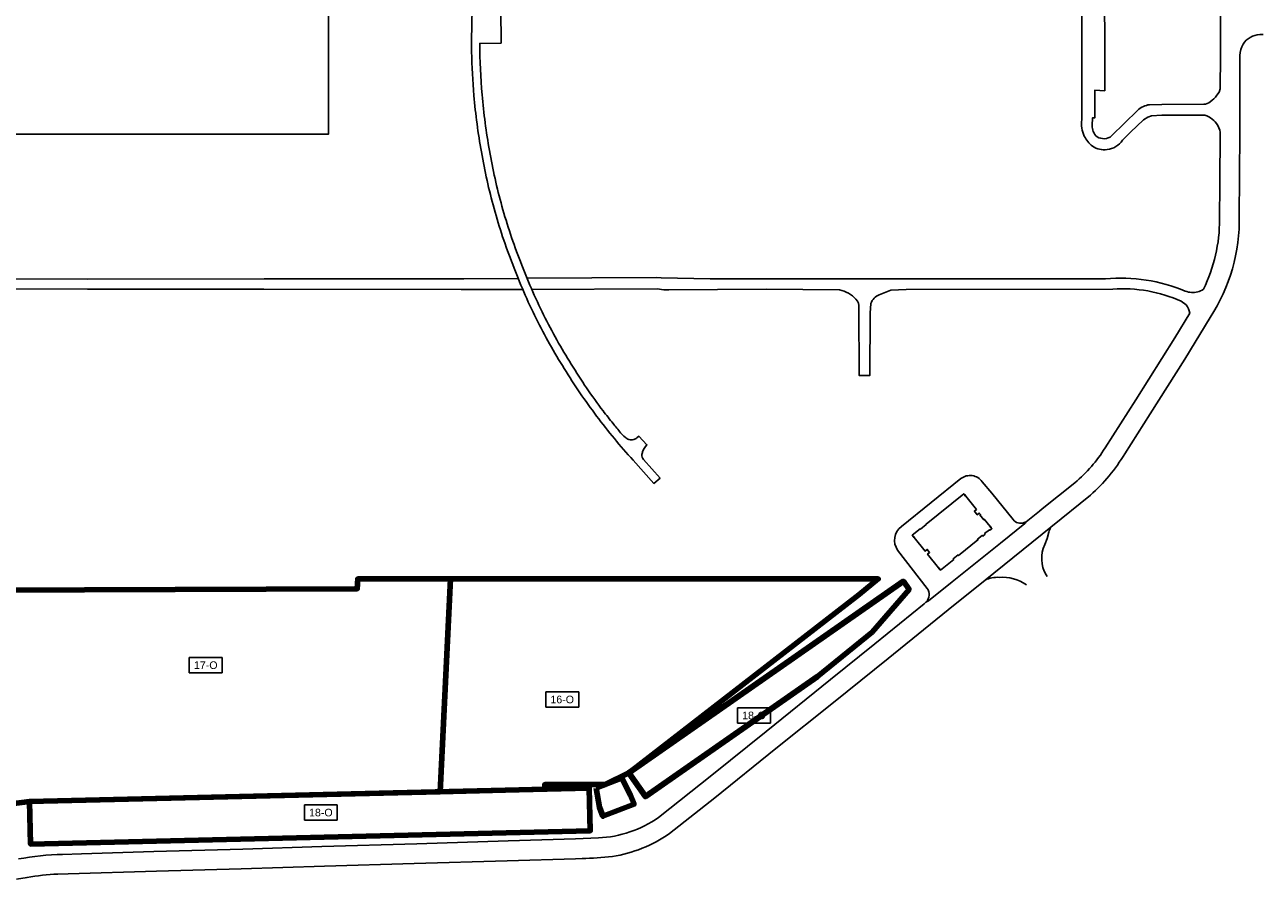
# Model space of a CAD drawing. Header units: metres. Extents: x 15029 to 15721, y 676 to 1321.
# Tile 2 of 3: x 15294 to 15701, y 725 to 1006. Entities that reach past the tile are written whole.
import ezdxf

# ---------------------------------------------------------------- set-up
doc = ezdxf.new("R2010")
doc.units = ezdxf.units.M
doc.layers.add('PV-Solarfelder', color=1, linetype='CONTINUOUS', lineweight=100)
for name, color, linetype in [('PV-TXT-NR', 5, 'CONTINUOUS'), ('U10-BETRIEBSSTRASSE', 7, 'CONTINUOUS'), ('U10-GEBAEUDE', 7, 'CONTINUOUS'), ('U10-ROLLWEG-GRENZE', 7, 'CONTINUOUS')]:
    doc.layers.add(name, color=color, linetype=linetype)
doc.styles.add('ARIAL', font='arial.ttf')

msp = doc.modelspace()

# ---------------------------------------------------------------- linework, layer by layer
at = {"layer": 'PV-Solarfelder', "color": 3, "lineweight": 120, "flags": 128}
for points in [[(15433.88, 823.42), (15403.32, 823.41), (15403.19, 820.2), (15253.56, 819.61), (15253.56, 742.19), (15289.53, 749.52), (15295.49, 750.28), (15430.43, 753.48), (15433.88, 823.42)], [(15433.88, 823.43), (15430.39, 753.48), (15464.83, 754.36), (15464.83, 755.83), (15484.68, 755.83), (15492.49, 759.66), (15568.13, 818.35), (15574.43, 823.41), (15433.88, 823.43)]]:
    msp.add_lwpolyline(points, dxfattribs=at)
for points in [[(15492.49, 759.66), (15497.92, 751.89), (15554.49, 791.39), (15572.42, 805.89), (15584.54, 819.98), (15582.68, 822.64)], [(15481.74, 754.7), (15482.77, 748.43), (15483.93, 745.42), (15494.19, 749.38), (15493.03, 752.39), (15490.13, 757.93)], [(15295.49, 750.28), (15295.82, 736.28), (15479.77, 740.65), (15479.43, 754.64)]]:
    msp.add_lwpolyline(points, close=True, dxfattribs=at)
at = {"layer": 'U10-BETRIEBSSTRASSE'}
for points in [[(15686.8, 1017.5), (15686.88, 999.45), (15686.87, 995.37), (15686.83, 984.48), (15686.43, 983.44), (15685.73, 982.37, -0.050509), (15683.54, 980.22, -0.167897), (15681.41, 979.45), (15667.68, 979.35), (15663.58, 979.25, 0.08451), (15661.59, 978.72, 0.09704), (15659.67, 977.35), (15651.13, 969.02, -0.15549), (15648.8, 968.11, -0.15565), (15646.38, 968.72, -0.12052), (15645.12, 970.43, -0.11596), (15644.79, 972.44), (15644.82, 974.91), (15645.59, 974.92), (15645.59, 976.13), (15645.59, 977.27), (15645.58, 978.49), (15645.6, 979.61), (15645.6, 980.82), (15645.57, 981.92), (15645.57, 983.14), (15645.57, 984), (15648.88, 983.88), (15648.86, 999.44), (15648.84, 1013.51)], [(15441.05, 1011.01, 0.03479), (15441.52, 982.3, 0.02282), (15443.99, 963.74, 0.02526), (15448.14, 945.17, 0.02579), (15454.29, 926.74, 0.02564), (15462.02, 908.97, 0.0249), (15471.23, 892.55, 0.02339), (15481.87, 876.94, 0.02326), (15493.84, 862.47), (15500.67, 854.79), (15502.7, 856.59), (15497.3, 862.7, -0.09799), (15496.88, 863.4, -0.1161), (15496.76, 864.35, -0.06304), (15497.11, 865.58, -0.07707), (15497.93, 866.91), (15498.37, 867.51), (15495.78, 870.33), (15495.13, 869.81, -0.10688), (15494.06, 869.23, -0.14351), (15492.44, 869.23, -0.04591), (15491.2, 870.01, -0.06446), (15489.74, 871.46, -0.00253), (15487.25, 874.52, -0.00338), (15483.98, 878.63, -0.023309), (15473.53, 893.99, -0.024918), (15464.45, 910.18, -0.025666), (15456.82, 927.71, -0.025817), (15450.75, 945.89, -0.025275), (15446.66, 964.21, -0.022834), (15444.22, 982.54, -0.020734), (15443.47, 999.42), (15450.46, 999.52), (15450.41, 1010.51)], [(15641.35, 1011), (15641.36, 992.66), (15641.3, 974.35, 0.14723), (15642.14, 968.99, 0.11725), (15644.89, 965.61, 0.17425), (15649.62, 964.52, 0.21842), (15654.73, 967.63), (15657.35, 970.23), (15661.63, 974.33), (15662.99, 975.13), (15664.28, 975.66), (15667.62, 975.82), (15681.74, 975.84, -0.19119), (15686.01, 972.47), (15686.71, 970.96), (15686.81, 970.3), (15686.71, 953.23), (15686.61, 941.63, -0.115798), (15681.3, 918.63, -0.094181), (15679.42, 917.76, -0.163036), (15675.36, 918.04, 0.121095), (15649.11, 922.05), (15582.46, 922), (15571.02, 922.06), (15544.95, 922.09), (15519.16, 922.08), (15503.08, 922.4), (15501.5, 922.47), (15458.98, 922.23)], [(15291.2, 724.74), (15294.68, 725.34, -0.028895), (15304.75, 726.42), (15308.19, 726.51), (15337.16, 727.37), (15365.04, 728.2), (15392.4, 729.02), (15421.93, 729.93), (15452.46, 730.83), (15474.97, 731.48), (15477.06, 731.51, 0.019737), (15487.03, 732.25, 0.115855), (15505.81, 739.73), (15520.7, 751.53), (15540.81, 767.66), (15559.69, 782.84), (15577.64, 797.33), (15597.38, 813.28), (15609.54, 823.04), (15631.14, 840.39), (15644.16, 850.93, 0.075278), (15655.47, 864.56), (15663.78, 877.68), (15675.16, 895.64), (15683.53, 909.39, 0.150475), (15693.09, 942.8), (15693.16, 955.46), (15693.24, 970.54), (15693.25, 984.91), (15693.31, 995.49, -0.117992), (15694.34, 999.16, -0.248777), (15699.82, 1002.3), (15700.97, 1002.32)], [(15291.81, 731.39, -0.038192), (15306.34, 732.92), (15312.59, 733.09), (15336.3, 733.83), (15365.63, 734.64), (15391.58, 735.46), (15422.8, 736.38), (15452.82, 737.32), (15474.88, 737.96), (15482.49, 738.32, 0.143363), (15502.17, 745.03), (15519.68, 758.95), (15537.6, 773.33), (15558.76, 790.4), (15573.34, 802.14), (15589.49, 815.2), (15590.07, 815.75), (15590.92, 816.19), (15598.67, 822.44), (15614.58, 835.21), (15622.62, 841.67), (15623.01, 842.18), (15627.41, 845.75), (15628.34, 846.49), (15639.06, 855.06, 0.080716), (15649, 866.51), (15659.05, 882.34), (15671.91, 902.7), (15676.83, 910.78, 0.131767), (15675.64, 913.47), (15674, 914.68, 0.121267), (15651.48, 918.7), (15583.6, 918.57), (15578.51, 918.38), (15574.76, 916.82, 0.192245), (15571.94, 913.97), (15571.75, 910.76), (15571.66, 890.23), (15568.13, 890.29), (15568.09, 912.45, 0.222909), (15567.1, 915.36, 0.147998), (15561.65, 918.44), (15537.59, 918.68), (15505.58, 918.42), (15503.95, 918.45), (15501.75, 918.72), (15460.51, 918.6)], [(15590.07, 815.75), (15590.16, 815.9, 0.379874), (15590.52, 820.32), (15580.8, 832.85, -0.396199), (15582.03, 840.64), (15601.61, 856.39, -0.427677), (15608.58, 855.38), (15611.71, 851.59), (15618.72, 842.94, 0.330261), (15622.37, 841.95), (15623.01, 842.18)], [(15629.99, 824.19), (15629.6, 824.8, -0.249765), (15629.16, 834.69), (15629.94, 836.7), (15630.52, 838.85, -0.077395), (15631.14, 840.39)], [(15609.54, 823.04, -0.147147), (15614.2, 823.91, -0.173933), (15623.11, 821.53)]]:
    msp.add_lwpolyline(points, format="xyb", dxfattribs=at)
for points in [[(15224.46, 922.2), (15256.01, 922.14), (15285.09, 922.06), (15314.37, 921.99), (15372.62, 922.04), (15438.2, 922.1), (15456.06, 922.21)], [(15457.56, 918.59), (15437.39, 918.54), (15372.47, 918.61), (15314.47, 918.68), (15284.97, 918.74), (15256.11, 918.74), (15225.08, 918.76)]]:
    msp.add_lwpolyline(points, dxfattribs=at)
at = {"layer": 'U10-GEBAEUDE'}
msp.add_lwpolyline([(15600.65, 831.31), (15600.81, 831.11), (15607.2, 836.24), (15607.03, 836.45), (15608.61, 837.72), (15608.78, 837.52), (15609.55, 838.14), (15609.38, 838.34), (15610.95, 839.6), (15611.11, 839.4), (15611.78, 839.94), (15611.46, 840.34), (15611.56, 840.41), (15611.48, 840.51), (15611.3, 840.36), (15611.15, 840.54), (15611.33, 840.7), (15611.26, 840.79), (15611.16, 840.71), (15609.29, 843.03), (15609.1, 842.88), (15607.84, 844.44), (15608.04, 844.61), (15607.65, 845.09), (15606.98, 844.54), (15606.03, 845.72), (15606.71, 846.27), (15603.17, 850.66), (15603.26, 850.74), (15603.19, 850.83), (15603, 850.68), (15602.85, 850.87), (15603.03, 851.02), (15602.96, 851.12), (15602.87, 851.05), (15602.56, 851.44), (15590.15, 841.46), (15590.23, 841.37), (15588.26, 839.79), (15588.19, 839.88), (15585.61, 837.81), (15585.93, 837.42), (15585.83, 837.34), (15585.91, 837.25), (15586.1, 837.4), (15586.25, 837.21), (15586.07, 837.06), (15586.14, 836.96), (15586.24, 837.04), (15589.84, 832.56), (15590.52, 833.1), (15591.31, 832.12), (15590.63, 831.58), (15594.24, 827.09), (15594.15, 827.01), (15594.22, 826.92), (15594.41, 827.07), (15594.57, 826.88), (15594.38, 826.73), (15594.46, 826.63), (15594.55, 826.71), (15594.86, 826.32), (15599.25, 829.85), (15599.09, 830.05), (15600.65, 831.31)], dxfattribs=at)
at = {"layer": 'U10-ROLLWEG-GRENZE'}
msp.add_lwpolyline([(15239.3, 969.54), (15326.25, 969.54), (15393.69, 969.58, 0.00127), (15393.7, 1007.49, -0.003251), (15393.78, 1029.97), (15393.74, 1030.43), (15350.82, 1030.42), (15345.41, 1030.47), (15345.44, 1180.01), (15345.41, 1193.88), (15244.76, 1294.51)], format="xyb", dxfattribs=at)

# ---------------------------------------------------------------- texts
at = {"layer": 'PV-TXT-NR', "color": 5, "char_height": 2.5, "width": 8.3299, "attachment_point": 3, "style": 'ARIAL', "bg_fill": 16, "box_fill_scale": 1.5, "bg_fill_color": 256, "bg_fill_transparency": 0}
for s, insert in [('\\pxqc;17-O', (15357.55, 796.34)), ('\\pxqc;16-O', (15474.71, 785.06)), ('\\pxqc;18-O', (15537.74, 779.82)), ('\\pxqc;18-O', (15395.38, 747.9))]:
    msp.add_mtext(s, dxfattribs=dict(at, insert=insert))

doc.saveas('drawing.dxf')
